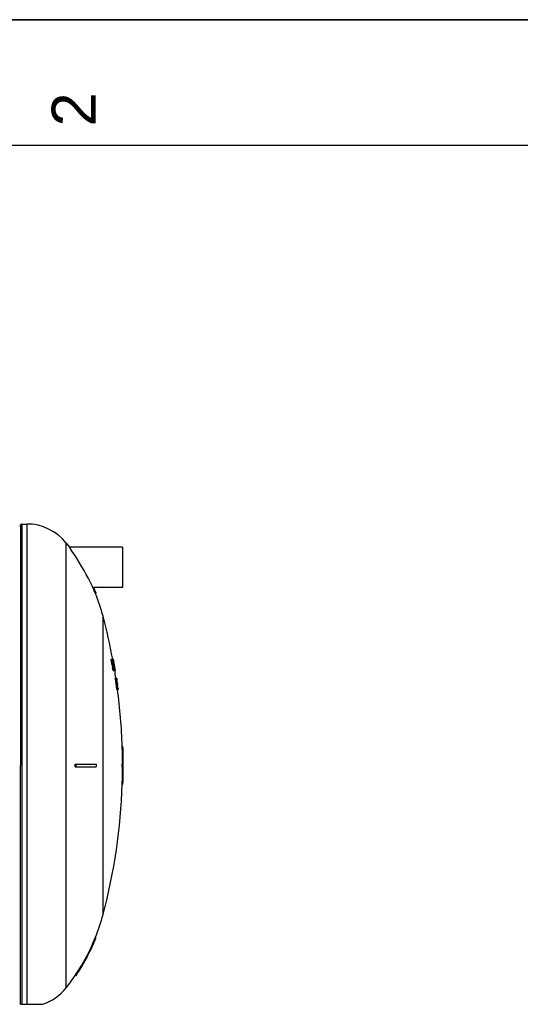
# Model space of a CAD drawing. Header units: millimetres. Extents: x 0 to 297, y 0 to 210.
# Tile 16 of 17: x 181 to 221, y 132 to 210. Entities that reach past the tile are written whole.
import ezdxf

# ---------------------------------------------------------------- set-up
doc = ezdxf.new("R2010")
doc.units = ezdxf.units.MM
doc.header["$LTSCALE"] = 16.335
doc.layers.get('0').update_dxf_attribs({"linetype": 'CONTINUOUS'})
doc.layers.add('AXES_REF', color=7, linetype='CONTINUOUS')
doc.layers.add('SURFACES', color=7, linetype='CONTINUOUS')
doc.styles.add('TEXTSTYLE_2', font='arial.ttf')

# ---------------------------------------------------------------- blocks, each defined once
blk = doc.blocks.new('MARGEA4_BL0', base_point=(148.514, 105.014))
at = {"color": 7, "linetype": 'Continuous'}
for p, q in [((297.014, 210.014), (0.014, 210.014)), ((287.014, 200.014), (10.014, 200.014))]:
    blk.add_line(p, q, dxfattribs=at)
at = {"color": 5, "linetype": 'Continuous', "style": 'TEXTSTYLE_2', "oblique": 0.00002}
blk.add_text('2', height=3.5, rotation=90, dxfattribs=at).set_placement((187.389, 201.514))

msp = doc.modelspace()

# ---------------------------------------------------------------- linework, layer by layer
at = {"color": 7, "linetype": 'Continuous'}
for p, q in [((0, 210), (297, 210)), ((181.41, 169.785), (181.41, 150.705)), ((185.321, 168.029), (185.296, 168.065)), ((189.517, 168.065), (189.517, 164.865)), ((187.167, 164.868), (187.138, 164.928)), ((187.167, 164.868), (187.162, 164.878)), ((187.167, 164.868), (187.233, 164.868)), ((187.167, 164.868), (187.178, 164.844)), ((187.167, 164.868), (187.178, 164.844)), ((187.239, 164.855), (187.233, 164.868)), ((187.238, 164.855), (187.233, 164.868)), ((187.362, 164.405), (187.426, 164.405)), ((187.426, 164.405), (187.417, 164.428)), ((187.422, 164.415), (187.417, 164.428)), ((188.629, 159.136), (188.631, 159.155)), ((188.629, 159.136), (188.69, 159.136)), ((188.63, 159.098), (188.629, 159.136)), ((188.63, 159.098), (188.692, 159.098)), ((188.639, 159.021), (188.63, 159.098)), ((188.631, 159.155), (188.692, 159.155)), ((188.639, 159.021), (188.636, 159.047)), ((188.639, 159.021), (188.7, 159.021)), ((188.651, 158.945), (188.639, 159.021)), ((188.69, 159.136), (188.692, 159.155)), ((188.692, 159.098), (188.69, 159.136)), ((188.694, 159.072), (188.692, 159.098)), ((188.699, 159.034), (188.694, 159.072)), ((188.699, 159.155), (188.745, 159.155)), ((188.699, 159.155), (188.709, 159.136)), ((188.7, 159.021), (188.699, 159.034)), ((188.708, 158.97), (188.7, 159.021)), ((188.713, 158.945), (188.708, 158.97)), ((188.709, 159.136), (188.744, 159.136)), ((188.709, 159.136), (188.716, 159.107)), ((188.721, 159.04), (188.713, 159.04)), ((188.713, 159.04), (188.713, 159.021)), ((188.713, 159.021), (188.716, 158.983)), ((188.716, 159.107), (188.724, 159.079)), ((188.716, 159.021), (188.729, 159.021)), ((188.716, 158.983), (188.738, 158.983)), ((188.716, 158.983), (188.725, 158.926)), ((188.729, 159.021), (188.721, 159.04)), ((188.724, 159.098), (188.747, 159.098)), ((188.724, 159.079), (188.739, 159.015)), ((188.738, 158.983), (188.729, 159.021)), ((188.746, 158.945), (188.738, 158.983)), ((188.739, 159.015), (188.742, 159.002)), ((188.742, 159.021), (188.757, 159.021)), ((188.742, 159.002), (188.752, 158.954)), ((188.744, 159.136), (188.745, 159.155)), ((188.747, 159.098), (188.744, 159.136)), ((188.755, 159.034), (188.747, 159.098)), ((188.749, 159.155), (188.807, 159.155)), ((188.749, 159.155), (188.756, 159.139)), ((188.757, 159.021), (188.755, 159.034)), ((188.756, 159.139), (188.758, 159.136)), ((188.766, 158.97), (188.757, 159.021)), ((188.758, 159.136), (188.77, 159.088)), ((188.772, 159.04), (188.766, 159.04)), ((188.766, 159.04), (188.766, 159.021)), ((188.766, 159.021), (188.77, 158.983)), ((188.77, 158.945), (188.766, 158.97)), ((188.77, 159.088), (188.772, 159.079)), ((188.77, 159.021), (188.778, 159.021)), ((188.77, 158.983), (188.787, 158.983)), ((188.77, 158.983), (188.778, 158.935)), ((188.772, 159.079), (188.78, 159.04)), ((188.772, 159.06), (188.788, 159.06)), ((188.778, 159.021), (188.772, 159.04)), ((188.787, 158.983), (188.778, 159.021)), ((188.78, 159.04), (188.789, 159.002)), ((188.787, 159.012), (188.789, 159.002)), ((188.795, 158.945), (188.787, 158.983)), ((188.789, 159.002), (188.791, 158.993)), ((188.799, 159.06), (188.79, 159.06)), ((188.794, 159.136), (188.81, 159.136)), ((188.799, 159.098), (188.817, 159.098)), ((188.812, 159.06), (188.803, 159.06)), ((188.808, 159.152), (188.807, 159.155)), ((188.81, 159.136), (188.808, 159.152)), ((188.815, 159.111), (188.81, 159.136)), ((188.81, 159.021), (188.83, 159.021)), ((188.817, 159.098), (188.815, 159.111)), ((188.828, 159.034), (188.817, 159.098)), ((188.83, 159.021), (188.828, 159.034)), ((188.839, 158.97), (188.83, 159.021)), ((188.844, 158.945), (188.839, 158.97)), ((188.651, 158.945), (188.713, 158.945)), ((188.665, 158.868), (188.727, 158.868)), ((188.673, 158.83), (188.665, 158.868)), ((188.681, 158.791), (188.673, 158.83)), ((188.681, 158.791), (188.742, 158.791)), ((188.697, 158.728), (188.681, 158.791)), ((188.7, 158.715), (188.685, 158.774)), ((188.7, 158.715), (188.761, 158.715)), ((188.712, 158.677), (188.7, 158.715)), ((188.712, 158.677), (188.773, 158.677)), ((188.721, 158.657), (188.712, 158.677)), ((188.721, 158.657), (188.782, 158.657)), ((188.725, 158.945), (188.746, 158.945)), ((188.725, 158.504), (188.786, 158.504)), ((188.74, 158.428), (188.725, 158.504)), ((188.742, 158.791), (188.727, 158.868)), ((188.738, 158.638), (188.729, 158.657)), ((188.732, 158.887), (188.743, 158.83)), ((188.732, 158.868), (188.784, 158.868)), ((188.738, 158.638), (188.799, 158.638)), ((188.748, 158.6), (188.738, 158.638)), ((188.74, 158.428), (188.801, 158.428)), ((188.747, 158.396), (188.74, 158.428)), ((188.761, 158.715), (188.742, 158.791)), ((188.743, 158.83), (188.754, 158.791)), ((188.761, 158.332), (188.747, 158.396)), ((188.748, 158.6), (188.809, 158.6)), ((188.76, 158.543), (188.748, 158.6)), ((188.752, 158.954), (188.754, 158.945)), ((188.754, 158.945), (188.77, 158.945)), ((188.754, 158.791), (188.799, 158.791)), ((188.754, 158.791), (188.761, 158.776)), ((188.76, 158.543), (188.822, 158.543)), ((188.761, 158.776), (188.762, 158.772)), ((188.773, 158.677), (188.761, 158.715)), ((188.761, 158.332), (188.822, 158.332)), ((188.769, 158.303), (188.761, 158.332)), ((188.762, 158.772), (188.77, 158.772)), ((188.777, 158.274), (188.769, 158.303)), ((188.77, 158.772), (188.78, 158.753)), ((188.782, 158.657), (188.773, 158.677)), ((188.777, 158.274), (188.838, 158.274)), ((188.787, 158.255), (188.777, 158.274)), ((188.778, 158.935), (188.78, 158.926)), ((188.78, 158.945), (188.795, 158.945)), ((188.78, 158.753), (188.789, 158.721)), ((188.799, 158.791), (188.784, 158.868)), ((188.801, 158.428), (188.786, 158.504)), ((188.787, 158.887), (188.796, 158.839)), ((188.787, 158.255), (188.85, 158.255)), ((188.789, 158.721), (188.791, 158.715)), ((188.799, 158.638), (188.79, 158.657)), ((188.791, 158.715), (188.816, 158.715)), ((188.791, 158.715), (188.805, 158.657)), ((188.795, 158.504), (188.806, 158.447)), ((188.795, 158.485), (188.831, 158.485)), ((188.796, 158.839), (188.798, 158.83)), ((188.798, 158.83), (188.806, 158.798)), ((188.805, 158.766), (188.799, 158.791)), ((188.809, 158.6), (188.799, 158.638)), ((188.801, 158.677), (188.827, 158.677)), ((188.822, 158.332), (188.801, 158.428)), ((188.816, 158.715), (188.805, 158.766)), ((188.805, 158.657), (188.81, 158.638)), ((188.806, 158.798), (188.808, 158.791)), ((188.806, 158.447), (188.82, 158.389)), ((188.806, 158.428), (188.839, 158.428)), ((188.808, 158.791), (188.814, 158.772)), ((188.822, 158.543), (188.809, 158.6)), ((188.81, 158.657), (188.835, 158.657)), ((188.81, 158.638), (188.848, 158.638)), ((188.81, 158.638), (188.825, 158.562)), ((188.814, 158.772), (188.82, 158.772)), ((188.824, 158.689), (188.816, 158.715)), ((188.818, 158.6), (188.857, 158.6)), ((188.82, 158.772), (188.827, 158.756)), ((188.82, 158.389), (188.842, 158.389)), ((188.82, 158.389), (188.829, 158.37)), ((188.83, 158.303), (188.822, 158.332)), ((188.824, 158.945), (188.844, 158.945)), ((188.827, 158.677), (188.824, 158.689)), ((188.825, 158.543), (188.869, 158.543)), ((188.827, 158.756), (188.828, 158.753)), ((188.835, 158.657), (188.827, 158.677)), ((188.828, 158.753), (188.835, 158.728)), ((188.829, 158.37), (188.84, 158.37)), ((188.838, 158.274), (188.83, 158.303)), ((188.839, 158.428), (188.831, 158.485)), ((188.835, 158.728), (188.839, 158.715)), ((188.835, 158.504), (188.845, 158.504)), ((188.848, 158.255), (188.838, 158.274)), ((188.839, 158.715), (188.847, 158.677)), ((188.842, 158.389), (188.839, 158.428)), ((188.84, 158.37), (188.842, 158.389)), ((188.841, 158.849), (188.861, 158.849)), ((188.848, 158.638), (188.841, 158.657)), ((188.842, 158.466), (188.851, 158.402)), ((188.842, 158.428), (188.859, 158.428)), ((188.855, 158.881), (188.844, 158.945)), ((188.859, 158.428), (188.845, 158.504)), ((188.847, 158.677), (188.856, 158.638)), ((188.857, 158.6), (188.848, 158.638)), ((188.85, 158.504), (188.851, 158.504)), ((188.851, 158.504), (188.862, 158.447)), ((188.851, 158.485), (188.879, 158.485)), ((188.851, 158.402), (188.853, 158.389)), ((188.853, 158.389), (188.859, 158.326)), ((188.861, 158.849), (188.855, 158.881)), ((188.856, 158.638), (188.867, 158.581)), ((188.869, 158.543), (188.857, 158.6)), ((188.872, 158.364), (188.859, 158.428)), ((188.859, 158.326), (188.861, 158.313)), ((188.859, 158.274), (188.893, 158.274)), ((188.862, 158.274), (188.859, 158.258)), ((188.859, 158.258), (188.859, 158.255)), ((188.859, 158.255), (188.903, 158.255)), ((188.861, 158.332), (188.878, 158.332)), ((188.861, 158.313), (188.862, 158.274)), ((188.862, 158.447), (188.874, 158.394)), ((188.862, 158.428), (188.887, 158.428)), ((188.866, 158.587), (188.871, 158.562)), ((188.869, 158.57), (188.871, 158.562)), ((188.872, 158.677), (188.884, 158.677)), ((188.878, 158.332), (188.872, 158.364)), ((188.874, 158.394), (188.875, 158.389)), ((188.875, 158.389), (188.891, 158.389)), ((188.875, 158.389), (188.881, 158.373)), ((188.886, 158.303), (188.878, 158.332)), ((188.887, 158.428), (188.879, 158.485)), ((188.881, 158.373), (188.882, 158.37)), ((188.882, 158.37), (188.89, 158.37)), ((188.893, 158.274), (188.886, 158.303)), ((188.887, 158.466), (188.895, 158.415)), ((188.891, 158.389), (188.887, 158.428)), ((188.889, 158.581), (188.901, 158.581)), ((188.89, 158.37), (188.891, 158.389)), ((188.892, 158.562), (188.911, 158.562)), ((188.895, 158.271), (188.893, 158.274)), ((188.895, 158.415), (188.898, 158.389)), ((188.902, 158.255), (188.895, 158.271)), ((188.898, 158.389), (188.906, 158.326)), ((188.906, 158.326), (188.908, 158.313)), ((188.906, 158.255), (188.94, 158.255)), ((188.907, 158.318), (188.908, 158.313)), ((188.908, 158.466), (188.928, 158.466)), ((188.908, 158.313), (188.911, 158.274)), ((188.91, 158.258), (188.909, 158.255)), ((188.911, 158.274), (188.91, 158.258)), ((188.922, 158.498), (188.911, 158.562)), ((188.928, 158.466), (188.922, 158.498)), ((188.922, 158.389), (188.941, 158.389)), ((188.937, 158.415), (188.928, 158.466)), ((188.934, 158.313), (188.955, 158.313)), ((188.941, 158.389), (188.937, 158.415)), ((188.946, 158.364), (188.941, 158.389)), ((188.955, 158.313), (188.943, 158.38)), ((188.944, 158.274), (188.962, 158.274)), ((188.944, 158.255), (188.966, 158.255)), ((188.962, 158.274), (188.955, 158.313)), ((188.963, 158.271), (188.962, 158.274)), ((188.966, 158.255), (188.963, 158.271)), ((188.949, 157.655), (189.038, 157.655)), ((189.055, 157.54), (189.033, 157.54)), ((189.052, 157.655), (189.061, 157.655)), ((189.054, 157.655), (189.057, 157.639)), ((189.057, 157.639), (189.058, 157.636)), ((189.058, 157.636), (189.067, 157.588)), ((189.07, 157.588), (189.061, 157.655)), ((189.063, 157.521), (189.075, 157.521)), ((189.071, 157.54), (189.065, 157.54)), ((189.067, 157.588), (189.068, 157.579)), ((189.068, 157.579), (189.079, 157.515)), ((189.077, 157.544), (189.07, 157.588)), ((189.075, 157.521), (189.071, 157.54)), ((189.072, 157.483), (189.082, 157.483)), ((189.082, 157.483), (189.075, 157.521)), ((189.08, 157.426), (189.09, 157.426)), ((189.09, 157.426), (189.082, 157.483)), ((189.07, 157.291), (189.089, 157.291)), ((189.078, 156.755), (189.139, 156.755)), ((189.086, 157.387), (189.096, 157.387)), ((189.106, 157.177), (189.086, 157.177)), ((189.089, 157.33), (189.104, 157.33)), ((189.104, 157.33), (189.096, 157.387)), ((189.102, 157.291), (189.109, 157.291)), ((189.102, 157.272), (189.111, 157.272)), ((189.109, 157.291), (189.104, 157.33)), ((189.111, 157.272), (189.109, 157.291)), ((189.117, 157.247), (189.119, 157.234)), ((189.119, 157.234), (189.121, 157.218)), ((189.119, 157.138), (189.131, 157.138)), ((189.127, 157.157), (189.12, 157.157)), ((189.121, 157.218), (189.121, 157.215)), ((189.121, 157.215), (189.124, 157.196)), ((189.124, 157.196), (189.128, 157.17)), ((189.131, 157.138), (189.127, 157.157)), ((189.127, 157.1), (189.137, 157.1)), ((189.137, 157.1), (189.131, 157.138)), ((189.135, 157.043), (189.145, 157.043)), ((189.145, 157.043), (189.137, 157.1)), ((189.143, 156.985), (189.153, 156.985)), ((189.144, 156.755), (189.171, 156.755)), ((189.151, 156.928), (189.161, 156.928)), ((189.161, 156.928), (189.153, 156.985)), ((189.158, 156.889), (189.165, 156.889)), ((189.158, 156.87), (189.167, 156.87)), ((189.165, 156.889), (189.161, 156.928)), ((189.167, 156.87), (189.165, 156.889)), ((189.173, 156.845), (189.175, 156.832)), ((189.173, 156.755), (189.189, 156.755)), ((189.175, 156.832), (189.181, 156.774)), ((189.181, 156.774), (189.182, 156.757)), ((189.182, 156.757), (189.182, 156.755)), ((189.505, 152.205), (189.565, 152.205)), ((181.41, 131.707), (181.41, 150.705)), ((185.767, 150.805), (187.426, 150.805)), ((185.767, 150.605), (187.426, 150.605)), ((189.505, 150.805), (189.59, 150.805)), ((189.505, 150.605), (189.59, 150.605)), ((189.505, 149.205), (189.565, 149.205)), ((187.362, 137.005), (187.426, 137.005)), ((187.417, 136.982), (187.426, 137.005)), ((187.417, 136.982), (187.426, 137.005)), ((185.789, 134.039), (185.767, 134.005)), ((185.789, 134.038), (185.767, 134.005)), ((185.767, 134.005), (185.839, 134.005)), ((185.839, 134.005), (185.855, 134.03)), ((185.839, 134.005), (185.856, 134.029)), ((181.41, 131.705), (183.159, 131.705))]:
    msp.add_line(p, q, dxfattribs=at)
at = {"color": 9, "linetype": 'Continuous'}
for p, q in [((181.51, 169.905), (181.51, 131.705)), ((181.91, 169.905), (181.91, 131.705))]:
    msp.add_line(p, q, dxfattribs=at)
at = {"color": 7, "linetype": 'Continuous'}
msp.add_lwpolyline([(185.321, 168.028), (185.305, 168.051), (185.298, 168.062), (185.296, 168.065)], dxfattribs=at)
for centre, radius, start, end in [((181.31, 169.8), 0.1, 287.97151, 1.39633), ((181.51, 169.805), 0.1, 90, 181.39633), ((172.516, 158.438), 16, 23.39743, 23.60338), ((172.515, 158.438), 16.001, 21.89809, 23.39739), ((172.515, 158.438), 16.061, 21.89814, 23.55006), ((143.53, 150.705), 46.023, 10.45861, 10.57984), ((143.53, 150.705), 46.046, 10.45327, 10.57445), ((143.53, 150.705), 46.034, 9.43974, 10.45605), ((143.53, 150.705), 45.868, 10.25117, 10.34842), ((143.53, 150.705), 45.928, 10.23759, 10.33471), ((143.53, 150.705), 45.936, 10.25997, 10.30852), ((143.53, 150.705), 45.905, 9.7817, 9.83021), ((143.53, 150.705), 45.984, 10.22493, 10.32192), ((143.53, 150.705), 45.99, 10.24775, 10.29624), ((143.53, 150.705), 45.965, 9.74456, 9.81723), ((143.53, 150.705), 45.972, 9.71882, 9.83991), ((143.53, 150.705), 46.056, 9.82166, 10.18451), ((143.53, 150.705), 46.011, 9.73459, 9.80718), ((143.53, 150.705), 46.049, 9.84736, 9.96829), ((143.53, 150.705), 45.948, 7.56612, 8.69981), ((143.53, 150.705), 46.008, 7.55619, 8.68837), ((143.53, 150.705), 46.035, 8.53859, 8.68321), ((143.53, 150.705), 46.04, 7.55094, 8.68233), ((143.53, 150.705), 46.053, 8.34252, 8.39068), ((143.53, 150.705), 46.033, 8.0814, 8.22587), ((143.53, 150.705), 46.058, 8.00641, 8.32386), ((143.53, 150.705), 46.053, 7.8372, 7.90935), ((143.53, 150.705), 46.058, 7.54793, 7.6984), ((143.53, 150.705), 46, 0.12456, 1.86868), ((143.53, 150.705), 46.06, 0.12439, 1.86624), ((161.089, 150.705), 24.678, 359.76783, 0.23217), ((143.53, 150.705), 45.976, 359.87538, 0.12462), ((143.53, 150.705), 46, 358.13132, 359.87544), ((143.53, 150.705), 46.036, 359.87554, 0.12446), ((143.53, 150.705), 46.06, 358.13376, 359.87561), ((172.477, 142.993), 16.044, 326.07258, 338.0853), ((172.512, 142.974), 16.064, 334.2322, 335.91263), ((172.509, 142.976), 16.068, 335.91256, 336.41979), ((172.516, 142.973), 16.06, 336.41966, 338.09946), ((172.516, 142.972), 16.06, 331.8647, 332.38062), ((172.518, 142.972), 16.058, 332.38062, 334.05219), ((172.522, 142.97), 16.054, 334.05228, 334.23204), ((172.513, 142.975), 16.064, 328.33776, 330.00211), ((172.522, 142.97), 16.054, 330.00226, 330.19485), ((172.518, 142.972), 16.058, 330.19494, 331.8647), ((172.516, 142.972), 16.06, 326.1611, 327.81971), ((172.51, 142.976), 16.067, 327.8196, 328.33783)]:
    msp.add_arc(centre, radius, start, end, dxfattribs=at)
msp.add_open_spline([(187.138, 164.927), (187.033, 165.141), (186.486, 166.208), (185.862, 167.235), (185.321, 168.029)], degree=3, knots=[0, 0, 0, 0, 0.19907, 1, 1, 1, 1], dxfattribs=at)
for points in [[(185.839, 150.605), (185.84, 150.672), (185.84, 150.739), (185.839, 150.805)], [(187.426, 150.805), (187.427, 150.739), (187.427, 150.672), (187.426, 150.605)]]:
    msp.add_open_spline(points, degree=3, dxfattribs=at)
at = {"layer": 'AXES_REF', "color": 7, "linetype": 'Continuous'}
for p, q in [((181.51, 169.905), (181.91, 169.905)), ((185.041, 168.394), (185.296, 168.065)), ((189.517, 168.065), (185.296, 168.065)), ((189.517, 164.865), (187.234, 164.865))]:
    msp.add_line(p, q, dxfattribs=at)
at = {"layer": 'AXES_REF', "color": 9, "linetype": 'Continuous'}
for p, q in [((185.041, 133.016), (185.041, 168.394)), ((187.976, 138.848), (187.976, 162.562))]:
    msp.add_line(p, q, dxfattribs=at)
at = {"layer": 'AXES_REF', "color": 7, "linetype": 'Continuous'}
for centre, radius, start, end in [((181.91, 165.905), 4, 38.48108, 90), ((172.516, 158.438), 16, 14.93744, 21.89718), ((143.53, 150.705), 46, 10.59677, 14.93744), ((143.53, 150.705), 46, 8.70021, 9.4461), ((143.53, 150.705), 46, 1.86867, 7.55544), ((143.53, 150.705), 46, 345.06256, 358.13133), ((172.516, 142.972), 16, 338.10282, 345.06256), ((172.516, 142.972), 16, 321.51892, 325.91362), ((181.91, 135.505), 4, 288.19487, 321.51892)]:
    msp.add_arc(centre, radius, start, end, dxfattribs=at)
at = {"layer": 'SURFACES', "color": 7, "linetype": 'Continuous'}
msp.add_arc((143.53, 150.705), 46.06, 359.87561, 0.12473, dxfattribs=at)

# ---------------------------------------------------------------- block references
at = {"color": 2, "linetype": 'Continuous'}
msp.add_blockref('MARGEA4_BL0', (148.514, 105.014), dxfattribs=at)

doc.saveas('drawing.dxf')
